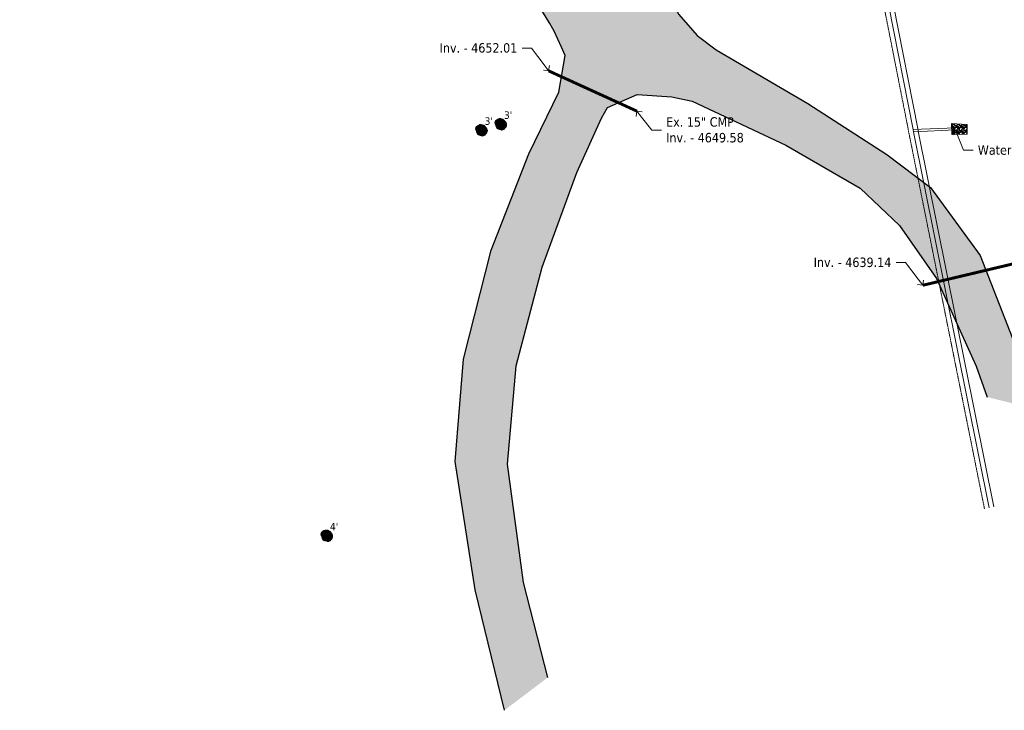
# Model space of a CAD drawing. Header units: feet. Extents: x 1134441 to 1136481, y 647925 to 649487.
# Tile 1 of 13: x 1134448 to 1134865, y 647925 to 648217. Entities that reach past the tile are written whole.
import ezdxf
from ezdxf import colors
from ezdxf.entities.mleader import LeaderData, LeaderLine
from ezdxf.math import Vec2, Vec3

# ---------------------------------------------------------------- set-up
doc = ezdxf.new("R2010")
doc.units = ezdxf.units.FT
doc.header["$LTSCALE"] = 0.75
doc.header["$MEASUREMENT"] = 0
doc.linetypes.add('HIDDEN2', pattern=[0.1875, 0.125, -0.0625])
doc.linetypes.add('PHANTOM2', pattern=[1.25, 0.625, -0.125, 0.125, -0.125, 0.125, -0.125])
for name, color, linetype, lineweight in [('V-PVMT-ASPH', 41, 'Continuous', 25), ('V-PVMT-HTCH-ASPH', 9, 'Continuous', 13), ('V-SITE-ROCK', 144, 'Continuous', 18)]:
    doc.layers.add(name, color=color, linetype=linetype, lineweight=lineweight)
for name, color, linetype, lineweight, true_color in [('V-UTIL-STRM-LINE', 1, 'HIDDEN2', 15, 0xff0000), ('V-UTIL-STRM-STRC-TEXT', 1, 'Continuous', 20, 0xff0000), ('V-UTIL-WATR-LINE', 5, 'W_LINE', 15, 0x0000ff), ('V-WATR-TEXT', 5, 'Continuous', 20, 0x0000ff)]:
    doc.layers.add(name, color=color, linetype=linetype, lineweight=lineweight, true_color=true_color)
doc.styles.add('SEI Annotative', font='tahoma.ttf', dxfattribs={"height": 0.1})
doc.styles.add('SEI-Dim & Leader', font='tahoma.ttf')
doc.linetypes.add('W_LINE', pattern='A,0.15,-0.15,0.15,-0.15,0.15,-0.15,0.15,-0.15,0.15,-0.15,["W",SEI-Dim & Leader,S=0.08,R=0,X=-0.025,Y=-0.05],-0.15', length=1.65)

# ---------------------------------------------------------------- blocks, each defined once
blk = doc.blocks.new('_Open90')
at = {"color": 0, "linetype": 'ByBlock', "lineweight": -2}
for p, q in [((0, 0), (-1, 0)), ((-0.5, 0.5), (0, 0)), ((0, 0), (-0.5, -0.5))]:
    blk.add_line(p, q, dxfattribs=at)

msp = doc.modelspace()

# ---------------------------------------------------------------- hatches: boundary and pattern name
at = {"layer": 'V-PVMT-HTCH-ASPH', "transparency": 33554483}
h = msp.add_hatch(color=256, dxfattribs=at)
h.dxf.hatch_style = 1
h.paths.add_polyline_path([(1134734.895, 648210.6509999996), (1134727.112, 648219.568), (1134722.018, 648228.9070000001), (1134722.248, 648239.0589999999), (1134728.176, 648255.7000000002), (1134735.011, 648281.659), (1134740.591, 648331.4730000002), (1134738.56, 648359.0389999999), (1134728.26, 648395.5240000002), (1134716.817, 648435.2779999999), (1134719.073, 648456.4610000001), (1134739.308, 648493.4440000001), (1134768.632, 648523.0609999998), (1134806.595, 648556.0430000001), (1134846.377, 648585.5720000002), (1134882.618, 648612.0529999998), (1134913.498, 648651.1439999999), (1134937.521, 648694.2689999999), (1134959.491, 648736.2739999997), (1134978.544, 648777.7579999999), (1134996.663, 648818.3730000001), (1135017.225, 648859.7709999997), (1135036.231, 648904.3329999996), (1135054.039, 648947.9960000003), (1135071.155, 648989.7429999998), (1135088.834, 649035.9730000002), (1135107.038, 649078.0559999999), (1135111.950999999, 649112.435), (1135111.299000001, 649146.3479999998), (1135096.392, 649171.2000000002), (1135074.561, 649191.043), (1135034.217, 649217.915), (1134995.887, 649242.9359999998), (1134952.783, 649270.4580000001), (1134916.617000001, 649281.8169999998), (1134883.295, 649286.0240000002), (1134856.596, 649281.0779999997), (1134834.055, 649271.023), (1134795.533, 649244.798), (1134761.119, 649212.2630000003), (1134727.202, 649179.895), (1134692.663, 649145.9780000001), (1134658.754, 649108.6459999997), (1134636.194, 649076.8679999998), (1134610.221, 649042.8489999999), (1134587.09, 648997.2650000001), (1134567.692, 648955.0320000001), (1134557.27, 648908.2939999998), (1134547.325999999, 648867.1320000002), (1134544.253999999, 648853.7259999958), (1134543.597, 648850.1579999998), (1134543.788, 648849.9640000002), (1134540.670608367, 648837.8522184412), (1134538.068036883, 648825.6194752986), (1134536.986591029, 648818.5374968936), (1134536.431, 648811.395), (1134535.854269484, 648792.7814048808), (1134535.615, 648773.037), (1134535.814974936, 648765.4288633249), (1134536.459335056, 648757.8454252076), (1134538.133213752, 648745.1822317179), (1134540.247, 648732.585), (1134507.04, 648728.552), (1134507.449, 648717.8020000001), (1134501.975, 648716.8399999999), (1134498.723999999, 648714.4989999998), (1134488.642, 648710.0529999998), (1134474.749, 648701.716), (1134467.637, 648695.2290000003), (1134454.652, 648685.4649999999), (1134449.142, 648678.034), (1134448.066, 648670.2519999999), (1134451.484, 648664.983), (1134462.798, 648667.3629999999), (1134472.393999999, 648673.534), (1134480.429, 648671.452), (1134489.128, 648668.4869999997), (1134497.522, 648667.4219999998), (1134507.255, 648667.2220000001), (1134515.793735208, 648667.0465405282), (1134514.211956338, 648677.4828424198), (1134506.067250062, 648673.5595643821), (1134502.177216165, 648672.235295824), (1134497.313693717, 648671.1218309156), (1134492.390674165, 648671.3259249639), (1134486.285516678, 648673.1637658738), (1134480.181385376, 648675.4921176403), (1134475.486195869, 648678.5636320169), (1134470.964131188, 648682.9392147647), (1134469.590310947, 648687.0875405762), (1134470.093929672, 648690.5347249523), (1134472.170072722, 648693.68772901), (1134475.163246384, 648696.682328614), (1134477.554, 648698.773), (1134481.221248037, 648701.6233311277), (1134486.281558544, 648705.1762965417), (1134489.841, 648706.9620000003), (1134493.659758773, 648708.2999941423), (1134501.19171134, 648709.7739087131), (1134506.984, 648708.6969999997), (1134509.814999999, 648708.656), (1134511.472999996, 648695.554000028), (1134517.913, 648653.064), (1134530.070000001, 648649.0399999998), (1134537.146, 648644.9750000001), (1134547.5, 648640.9499999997), (1134550.755355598, 648639.994093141), (1134555.180970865, 648637.0071216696), (1134556.419, 648633.4019999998), (1134559.544, 648615.8489999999), (1134567.379, 648575.5239999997), (1134572.941, 648547.5929999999), (1134571.694, 648545.1719999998), (1134568.334, 648545.682), (1134553.843, 648548.435), (1134538.301, 648550.8089999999), (1134544.112, 648520.1140000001), (1134547.621, 648505.7039999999), (1134549.749306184, 648501.1861663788), (1134551.052406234, 648494.3636846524), (1134551.358, 648490.4309999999), (1134551.200322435, 648487.1983866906), (1134550.654747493, 648484.0082457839), (1134549.506663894, 648479.9539336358), (1134547.989, 648476.023), (1134544.876282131, 648469.9036357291), (1134541.710905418, 648465.404457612), (1134536.813467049, 648461.3155805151), (1134535.098, 648459.548), (1134532.480942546, 648456.1102692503), (1134531.016, 648453.389), (1134530.435971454, 648451.033582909), (1134530.578, 648447.9610000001), (1134530.976753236, 648446.4336426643), (1134531.620882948, 648444.992489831), (1134532.405908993, 648443.8353705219), (1134533.392, 648442.844), (1134535.276383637, 648441.6352064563), (1134538.048, 648440.6179999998), (1134541.220908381, 648440.188483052), (1134543.833000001, 648440.551), (1134544.946472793, 648441.0192387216), (1134545.929967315, 648441.7205287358), (1134547.039989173, 648442.8922349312), (1134547.943, 648444.23), (1134548.597892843, 648445.6985651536), (1134548.973096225, 648447.2621477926), (1134549.082462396, 648449.0497171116), (1134548.897, 648450.8310000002), (1134548.427246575, 648452.2966794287), (1134547.612116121, 648453.6022240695), (1134545.091432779, 648456.0205465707), (1134544.37572719, 648459.5822644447), (1134545.181813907, 648461.5018094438), (1134547.526000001, 648466.656), (1134550.118718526, 648472.0746408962), (1134553.827, 648479.7400000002), (1134554.673246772, 648481.9738128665), (1134555.161383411, 648484.3121405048), (1134555.575149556, 648488.9950459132), (1134555.618, 648493.696), (1134556.904, 648501.9199999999), (1134587.160152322, 648496.2511467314), (1134590.850426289, 648493.7984973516), (1134592.425, 648491.3870000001), (1134597.594, 648482.78), (1134605.686, 648468.4709999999, 0.09668440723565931), (1134655.470999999, 648422.6080000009), (1134689.73, 648404.9709999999), (1134696.149338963, 648398.3766053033, -0.2178928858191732), (1134718.527935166, 648335.6857125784), (1134714.448, 648288.4780000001), (1134707.611, 648262.872), (1134702.600218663, 648250.0607439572, -0.5949137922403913), (1134676.537, 648244.816), (1134668.279, 648256.0350000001), (1134666.941453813, 648263.0434197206), (1134683.547999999, 648272.5870000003), (1134684.193, 648273.8249999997), (1134680.545, 648280.9100000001), (1134668.747, 648302.355), (1134656.09, 648325.682), (1134647.136, 648342.7620000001), (1134645.665999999, 648343.8629999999), (1134628.888, 648334.787), (1134602.558, 648320.4610000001), (1134586.976, 648311.801), (1134591.653, 648303.3569999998), (1134611.418, 648265.9589999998), (1134624.847, 648241.7949999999), (1134633.882999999, 648246.4529999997), (1134642.885, 648248.98, -0.1417062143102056), (1134679.004, 648202.214), (1134676.385, 648186.6409999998), (1134663.611, 648160.466), (1134647.654999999, 648119.6749999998), (1134636.030999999, 648073.517), (1134632.452, 648030.0660000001), (1134641.003, 647975.6869999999), (1134653.314999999, 647924.656), (1134671.767, 647938.631), (1134661.365, 647978.8769999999), (1134654.64, 648028.9890000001), (1134658.324, 648070.6490000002), (1134669.301, 648112.4790000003), (1134683.956, 648152.5800000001), (1134694.367000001, 648175.6740000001), (1134696.981, 648180.108), (1134709.513, 648185.696), (1134724.142999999, 648184.6859999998), (1134732.878, 648182.7689999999), (1134772.427, 648164.2510000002), (1134803.909, 648145.9079999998), (1134820.558, 648130.0690000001), (1134836.305, 648107.6809999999), (1134853.109, 648070.4499999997), (1134857.767, 648057.4479999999), (1134879.185000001, 648052.0120000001), (1134869.618, 648079.3569999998), (1134854.823, 648117.4649999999), (1134833.748, 648146.244), (1134815.223, 648160.1869999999), (1134781.822, 648181.915), (1134743.005, 648204.661)])
h.paths.add_polyline_path([(1134684.538, 648435.2489999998), (1134660.276, 648435.094), (1134630.903151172, 648457.3682325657), (1134624.279, 648464.7209999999), (1134616.757, 648475.4979999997), (1134609.659162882, 648487.0325647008), (1134603.249, 648498.963), (1134591.751, 648526.6629999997), (1134584.58, 648549.3169999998), (1134579.313, 648578.5150000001), (1134568.325999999, 648635.892), (1134561.593, 648678.7310000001), (1134555.288000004, 648714.8619999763), (1134553.058, 648728.551), (1134550.742441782, 648741.1201033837), (1134548.948169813, 648753.7741445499), (1134548.007037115, 648763.7697386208), (1134547.593, 648773.801), (1134547.493847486, 648797.4066217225), (1134548.821146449, 648801.0899023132), (1134550.495999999, 648802.5149999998), (1134556.919, 648805.4139999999), (1134562.947096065, 648808.2635816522), (1134569.132857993, 648810.7524382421), (1134575.355075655, 648812.8351738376), (1134581.691, 648814.5410000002), (1134585.277573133, 648815.3645123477), (1134589.12899851, 648811.4984071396, 0.08007607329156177), (1134591.492243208, 648809.3666843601), (1134602.37618887, 648802.3268988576, 0.3574516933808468), (1134614.974244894, 648803.749807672), (1134620.16752813, 648809.0870256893, -0.1127130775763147), (1134623.904582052, 648811.5066153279, 0.8808980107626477), (1134620.332594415, 648827.211972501, -0.2103036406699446), (1134612.679147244, 648829.7262427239), (1134605.534, 648836.146), (1134591.184708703, 648845.5042798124), (1134594.738, 648863.6529999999), (1134576.852, 648858.625), (1134561.156048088, 648853.9872615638, -0.5777278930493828), (1134557.390124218, 648857.5699237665), (1134569.165, 648906.227), (1134583.714, 648948.5189999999), (1134603.081999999, 648991.932), (1134624.409, 649032.8169999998), (1134645.648, 649070.0619999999), (1134668.308, 649101.1380000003), (1134700.861, 649137.4380000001), (1134736.142999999, 649171.2599999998), (1134769.905, 649204.0919999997), (1134802.121, 649234.7689999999), (1134839.593, 649260.3649999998), (1134859.89, 649269.486), (1134884.931, 649274.3319999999), (1134913.790999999, 649270.2609999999), (1134943.997, 649256.0899999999), (1134987.671, 649231.4069999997), (1135026.68, 649208.1739999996), (1135066.898, 649181.5130000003), (1135088.605, 649162.1979999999), (1135100.673, 649141.5439999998), (1135100.5, 649115.2929999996), (1135095.249, 649083.2009999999), (1135078.139, 649039.216), (1135061.037, 648995.139), (1135043.38, 648952.787), (1135024.328, 648908.4010000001), (1135004.885, 648865.3819999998), (1134986.015, 648823.0860000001), (1134968.11, 648783.233), (1134949.46, 648742.307), (1134927.439999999, 648700.452), (1134903.339, 648657.756), (1134874.885, 648621.2589999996), (1134839.298, 648595.4440000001), (1134796.247, 648568.4359999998), (1134757.017, 648544.0249999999), (1134721.619, 648507.4079999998), (1134706.280999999, 648460.1660000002), (1134696.603, 648443.4469999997)], flags=16)
h.paths.add_polyline_path([(1134604.654476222, 648805.8223054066), (1134595.351, 648811.2449999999), (1134586.320643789, 648818.4267525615, -0.304796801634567), (1134584.971183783, 648822.6800139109), (1134587.045501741, 648829.774043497), (1134588.709292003, 648835.4640956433, -0.4830879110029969), (1134594.51443255, 648837.8250551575), (1134604.719890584, 648832.0657475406, -0.2249957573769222), (1134609.657971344, 648825.066114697), (1134612.098747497, 648810.9967161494, -0.6375507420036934)], flags=16)
h.paths.add_polyline_path([(1134973.494, 648968.4610000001), (1134966.973, 648976.0019999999), (1134968.289, 648984.551), (1134973.363, 648988.0430000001), (1134979.127, 648988.0460000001), (1134985.746, 648984.1689999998), (1134989.51, 648981.1229999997), (1135001.188, 648984.1329999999), (1135021.046506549, 648993.9202993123), (1135022.363, 648997.7909999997), (1135033.956, 649031.409), (1135040.21293883, 649049.0315975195), (1135034.419, 649058.5800000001), (1135014.631, 649069.7290000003), (1134999.496, 649069.7599999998), (1134997.62, 649069.0460000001), (1134996.392, 649063.2549999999), (1134994.341, 649058.2259999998), (1134988.539, 649053.9199999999), (1134980.040999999, 649054.9890000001), (1134974.306, 649061.3839999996), (1134975.310000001, 649067.7409999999), (1134981.248, 649073.1509999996), (1134988.450999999, 649075.1669999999), (1134998.674000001, 649074.8289999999), (1135015.05, 649073.6979999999), (1135023.903, 649070.1200000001), (1135033.949, 649063.6869999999), (1135044.710703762, 649061.6995016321), (1135033.956, 649031.409), (1135022.363, 648997.7909999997), (1135009.415889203, 648959.7244295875), (1135010.456999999, 648959.895), (1135009.696, 648960.548), (1135017.828550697, 648984.458995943), (1135007.253, 648984.0149999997), (1134991.972, 648977.8300000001), (1134982.681, 648969.8560000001)], flags=0)
h.paths.add_polyline_path([(1134795.223999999, 649096.7759999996), (1134786.08, 649102.3229999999), (1134786.038, 649111.3710000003), (1134793.437, 649121.2199999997), (1134792.882, 649126.483), (1134781.882, 649137.5439999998), (1134771.092, 649143.5759999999), (1134758.891075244, 649145.7632922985), (1134773.547, 649159.4610000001), (1134786.618, 649171.3799999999), (1134801.182904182, 649185.6838577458), (1134805.455, 649175.9640000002), (1134812.363, 649170.6140000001), (1134822.122, 649164.8139999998), (1134826.939, 649167.122), (1134832.046, 649168.3649999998), (1134838.573, 649166.0929999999), (1134843.036, 649157.0559999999), (1134837.834, 649149.2930000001), (1134829.776000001, 649149.5720000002), (1134820.221, 649159.7489999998), (1134804.259, 649171.466), (1134797.104, 649172.9869999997), (1134787.071622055, 649171.7936425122), (1134773.547, 649159.4610000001), (1134770.683167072, 649156.7844069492), (1134774.13, 649149.548), (1134780.393999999, 649143.5550000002), (1134794.412, 649131.554), (1134804.18, 649120.744), (1134807.99, 649107.574), (1134802.731, 649099.9219999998)], flags=0)
at = {"layer": 'V-SITE-ROCK', "transparency": 33554483}
h = msp.add_hatch(color=256, dxfattribs=at)
h.dxf.hatch_style = 1
edge = h.paths.add_edge_path()
edge.add_arc((1134651.529132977, 648173.1679052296), 2.292974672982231, 31.605782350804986, 141.6057822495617, ccw=False)
edge.add_arc((1134652.432383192, 648172.8705805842), 1.829951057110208, -54.999999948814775, 54.999999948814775, ccw=False)
edge.add_arc((1134652.364353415, 648171.75954859), 1.183072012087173, 230.8562352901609, 340.8562351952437, ccw=False)
edge.add_arc((1134651.363482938, 648172.48572688), 1.663241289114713, 168.7854345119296, 278.78543441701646, ccw=False)
edge.add_arc((1134650.356164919, 648173.7006001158), 1.088198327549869, 125.0000000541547, 234.9999999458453, ccw=False)
h = msp.add_hatch(color=256, dxfattribs=at)
h.dxf.hatch_style = 1
edge = h.paths.add_edge_path()
edge.add_arc((1134643.358132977, 648170.6299052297), 2.292974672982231, 31.605782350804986, 141.6057822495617, ccw=False)
edge.add_arc((1134644.261383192, 648170.3325805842), 1.829951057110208, -54.999999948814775, 54.999999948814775, ccw=False)
edge.add_arc((1134644.193353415, 648169.2215485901), 1.183072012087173, 230.8562352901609, 340.8562351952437, ccw=False)
edge.add_arc((1134643.192482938, 648169.9477268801), 1.663241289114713, 168.7854345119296, 278.78543441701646, ccw=False)
edge.add_arc((1134642.185164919, 648171.1626001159), 1.088198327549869, 125.0000000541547, 234.9999999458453, ccw=False)
at = {"layer": 'V-SITE-ROCK', "transparency": 33554559}
h = msp.add_hatch(dxfattribs=at)
h.set_pattern_fill('GRAVEL', color=256, scale=2)
h.set_pattern_definition([(228.012787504, (1.44, 2), (-16.00000000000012, -18.00000000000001), [0.269072, -26.6381760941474]), (184.969740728, (1.26, 1.8), (23.99999999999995, 2.00000000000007), [0.461736, -45.71184952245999]), (132.510447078, (0.8, 1.76), (20.00000000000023, -21.99999999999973), [0.325576, -32.2320651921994]), (267.273689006, (0.02, 1.26), (2.000000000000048, 40.00000000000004), [0.420476, -41.627116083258]), (292.833654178, (0, 0.84), (-9.999999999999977, 24.00000000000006), [0.41231, -40.8187462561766]), (357.273689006, (0.16, 0.46), (-40.00000000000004, 2.000000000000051), [0.420476, -41.627116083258]), (37.6942404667, (0.58, 0.44), (-26, -19.99999999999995), [0.5560579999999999, -55.049697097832]), (72.2553283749, (1.02, 0.78), (14.00000000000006, 44.00000000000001), [0.5249759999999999, -51.97264299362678]), (121.429565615, (1.18, 1.28), (-16.00000000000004, 25.99999999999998), [0.4219, -41.768146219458]), (175.236358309, (0.96, 1.64), (21.99999999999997, -2.000000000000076), [0.481664, -23.6015251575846]), (222.397437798, (0.48, 1.68), (-23.99999999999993, -21.99999999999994), [0.622896, -61.6667500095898]), (138.814074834, (2, 1.24), (-14.00000000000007, 12), [0.212602, -21.0476896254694]), (171.46923439, (1.84, 1.38), (26, -3.99999999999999), [0.404474, -40.043022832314]), (225, (1.44, 1.44), (-2.220446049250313e-16, -1.999999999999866), [0.282842, -2.5455851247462]), (203.198590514, (1.3, 1.68), (9.999999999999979, 3.999999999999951), [0.152316, -15.0792302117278]), (291.801409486, (1.16, 1.62), (-1.999999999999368, 6.000000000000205), [0.215406, -10.554923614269]), (30.96375653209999, (1.24, 1.42), (6.000000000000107, 3.999999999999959), [0.349858, -11.3120457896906]), (161.565051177, (1.54, 1.6), (4.000000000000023, -1.999999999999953), [0.252982, -6.071573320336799]), (16.389540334, (0, 1.62), (19.99999999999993, 6.000000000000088), [0.3544, -35.0856902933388]), (70.3461759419, (0.34, 1.72), (-8.00000000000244, -22.00000000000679), [0.297322, -29.434815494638]), (293.198590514, (1.54, 2), (-3.999999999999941, 9.999999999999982), [0.30463, -14.9269162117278]), (343.610459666, (1.66, 1.72), (-19.99999999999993, 6.000000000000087), [0.3543999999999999, -35.08569029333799]), (339.44395478, (0, 0.38), (-10.00000000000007, 4.000000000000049), [0.34176, -16.746247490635]), (294.775140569, (0.32, 0.26), (-10.00000000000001, 22), [0.286356, -28.349286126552]), (66.8014094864, (1.56, 0), (3.999999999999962, 9.99999999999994), [0.30463, -14.9269162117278]), (17.3540246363, (1.68, 0.28), (-25.99999999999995, -7.999999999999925), [0.335262, -33.19084722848]), (69.44395478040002, (0.58, 0), (-4.000000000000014, -9.99999999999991), [0.17088, -16.917127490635]), (101.309932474, (1.44, 0), (-1.999999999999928, 8.000000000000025), [0.10198, -10.0960590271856]), (165.963756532, (1.42, 0.1), (5.999999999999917, -2.000000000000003), [0.41231, -7.8339012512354]), (186.009005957, (1.02, 0.2), (20.00000000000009, 1.999999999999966), [0.3821, -37.8278463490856]), (303.690067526, (1.24, 1.24), (-1.999999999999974, 3.999999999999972), [0.2884439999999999, -6.922658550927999]), (353.157226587, (1.4, 1), (34.00000000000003, -4.000000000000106), [0.503588, -49.8551252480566]), (60.9453959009, (1.9, 0.94), (-7.999999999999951, -13.99999999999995), [0.205912, -20.385348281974]), (90, (2, 1.12), (-2, 2), [0.12, -1.88]), (120.256437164, (0.98, 0.26), (8.000000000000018, -14.00000000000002), [0.277848, -27.5070399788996]), (48.01278750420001, (0.84, 0.5), (16, 17.99999999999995), [0.538144, -26.3691040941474]), (0, (1.2, 0.9), (2, 2), [0.52, -1.48]), (325.3048464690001, (1.72, 0.9), (20.00000000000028, -13.99999999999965), [0.316228, -31.306548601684]), (254.054604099, (1.98, 0.72), (-2.000000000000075, -8.000000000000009), [0.291204, -14.269015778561]), (207.645975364, (1.9, 0.44), (-37.9999999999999, -20.0000000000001), [0.47413, -46.93894836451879]), (175.42607874, (1.48, 0.22), (-25.99999999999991, 2.000000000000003), [0.501598, -49.6581468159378])])
h.paths.add_polyline_path([(1134842.717, 648168.704), (1134849.203, 648168.8029999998), (1134849.242, 648172.879), (1134842.649, 648173.358)])
at = {"layer": 'V-SITE-ROCK', "transparency": 33554483}
h = msp.add_hatch(color=256, dxfattribs=at)
h.dxf.hatch_style = 1
edge = h.paths.add_edge_path()
edge.add_arc((1134577.857132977, 647998.7629052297), 2.292974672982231, 31.605782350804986, 141.6057822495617, ccw=False)
edge.add_arc((1134578.760383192, 647998.4655805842), 1.829951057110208, -54.999999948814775, 54.999999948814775, ccw=False)
edge.add_arc((1134578.692353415, 647997.3545485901), 1.183072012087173, 230.8562352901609, 340.8562351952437, ccw=False)
edge.add_arc((1134577.691482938, 647998.0807268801), 1.663241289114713, 168.7854345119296, 278.78543441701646, ccw=False)
edge.add_arc((1134576.684164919, 647999.2956001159), 1.088198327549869, 125.0000000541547, 234.9999999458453, ccw=False)

# ---------------------------------------------------------------- linework, layer by layer
at = {"layer": 'V-PVMT-ASPH', "flags": 128}
for points in [[(1134768.632, 648523.0609999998), (1134739.308, 648493.4440000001), (1134719.073, 648456.4610000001), (1134716.817, 648435.2779999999), (1134728.26, 648395.5240000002), (1134738.56, 648359.0389999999), (1134740.591, 648331.4730000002), (1134735.011, 648281.659), (1134728.176, 648255.7000000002), (1134722.248, 648239.0589999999), (1134722.018, 648228.9070000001), (1134727.112, 648219.568), (1134734.895, 648210.6509999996), (1134743.005, 648204.661), (1134781.822, 648181.915), (1134815.223, 648160.1869999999), (1134833.748, 648146.244), (1134854.823, 648117.4649999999), (1134869.618, 648079.3569999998), (1134879.185000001, 648052.0120000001)], [(1134671.767, 647938.631), (1134661.365, 647978.8769999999), (1134654.64, 648028.9890000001), (1134658.324, 648070.6490000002), (1134669.301, 648112.4790000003), (1134683.956, 648152.5800000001), (1134694.367000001, 648175.6740000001), (1134696.981, 648180.108), (1134709.513, 648185.696), (1134724.142999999, 648184.6859999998), (1134732.878, 648182.7689999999), (1134772.427, 648164.2510000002), (1134803.909, 648145.9079999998), (1134820.558, 648130.0690000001), (1134836.305, 648107.6809999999), (1134853.109, 648070.4499999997), (1134857.767, 648057.4479999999)]]:
    msp.add_lwpolyline(points, dxfattribs=at)
msp.add_lwpolyline([(1134653.314999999, 647924.656), (1134641.003, 647975.6869999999), (1134632.452, 648030.0660000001), (1134636.030999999, 648073.517), (1134647.654999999, 648119.6749999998), (1134663.611, 648160.466), (1134676.385, 648186.6409999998), (1134679.004, 648202.214, 0.1417062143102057), (1134642.885, 648248.98)], format="xyb", dxfattribs=at)
at = {"layer": 'V-SITE-ROCK', "flags": 128}
for points in [[(1134649.732, 648174.5919999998, -0.52056705), (1134653.482, 648174.3695887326, -0.52056705), (1134653.482, 648171.3715724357, -0.52056705), (1134651.617517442, 648170.8419999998, -0.52056705), (1134649.732, 648172.8092002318, -0.52056705)], [(1134641.561, 648172.0539999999, -0.52056705), (1134645.311, 648171.8315887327, -0.52056705), (1134645.311, 648168.8335724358, -0.52056705), (1134643.446517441, 648168.3039999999, -0.52056705), (1134641.561, 648170.2712002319, -0.52056705)], [(1134576.06, 648000.1869999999, -0.52056705), (1134579.81, 647999.9645887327, -0.52056705), (1134579.81, 647996.9665724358, -0.52056705), (1134577.945517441, 647996.4369999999, -0.52056705), (1134576.06, 647998.4042002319, -0.52056705)]]:
    msp.add_lwpolyline(points, format="xyb", close=True, dxfattribs=at)
msp.add_lwpolyline([(1134842.717, 648168.704), (1134849.203, 648168.8029999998), (1134849.242, 648172.879), (1134842.649, 648173.358)], close=True, dxfattribs=at)
at = {"layer": 'V-UTIL-STRM-LINE', "const_width": 1.25, "flags": 128}
for points in [[(1134709.439, 648178.598), (1134672.053, 648195.671)], [(1134875.633, 648115.526), (1134830.442, 648104.7960000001)]]:
    msp.add_lwpolyline(points, dxfattribs=at)
at = {"layer": 'V-UTIL-WATR-LINE', "linetype": 'PHANTOM2', "ltscale": 0.75, "flags": 128}
msp.add_lwpolyline([(1134856.596804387, 648010.0958850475), (1134824.586161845, 648169.4010616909), (1134824.397491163, 648170.4507932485), (1134715.215787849, 648724.6782185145), (1134627.692539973, 649042.7114006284), (1134623.097313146, 649060.4911384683), (1134614.185837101, 649111.8569618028), (1134603.321415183, 649126.0128183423)], dxfattribs=at)
at = {"layer": 'V-UTIL-WATR-LINE', "flags": 128}
for points in [[(1134858.557610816, 648010.4898877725), (1134826.551, 648169.775), (1134826.363, 648170.821), (1134717.163755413, 648725.1374681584), (1134629.625, 649043.227), (1134625.054, 649060.913), (1134616.072228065, 649112.68400944), (1134604.908, 649127.2305)], [(1134860.518417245, 648010.8838904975), (1134828.515838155, 648170.1489383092), (1134828.328508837, 648171.1912067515), (1134719.111722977, 648725.5967178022), (1134719.100313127, 648725.6381777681)], [(1134826.363, 648170.821), (1134844.312, 648171.574)], [(1134826.551, 648169.775), (1134844.195, 648170.696)]]:
    msp.add_lwpolyline(points, dxfattribs=at)

# ---------------------------------------------------------------- texts
at = {"layer": 'V-SITE-ROCK', "style": 'SEI Annotative'}
for s, p in [("3'", (1134653.135731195, 648175.3247688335)), ("3'", (1134644.964731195, 648172.7867688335)), ("4'", (1134579.463731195, 648000.9197688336))]:
    msp.add_text(s, height=3.2, dxfattribs=at).set_placement(p)

# ---------------------------------------------------------------- leaders
at = {"layer": 'V-UTIL-STRM-STRC-TEXT'}
ml = msp.add_multileader_mtext('Standard', dxfattribs=at)
ml.set_content('Inv. - 4652.01', color=256, style='SEI-Dim & Leader')
ml.set_leader_properties(color=256, linetype='ByLayer', lineweight=-1)
ml.set_arrow_properties(name='OPEN90')
ml.build(insert=Vec2(0, 0))
ml.multileader.update_dxf_attribs({"text_left_attachment_type": 2, "text_right_attachment_type": 2, "dogleg_length": 0.1, "arrow_head_size": 3.2, "scale": 40})
ctx = ml.context
ctx.base_point, ctx.scale, ctx.arrow_head_size, ctx.plane_origin = Vec3(1134622.819653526, 648205.3328012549), 40, 3.2, Vec3(1134672.053, 648195.671)
ctx.left_attachment, ctx.right_attachment, ctx.text_align_type = 2, 2, 2
notes = []
notes.append((ctx, [(0, (1, 1, 0), (1134664.772642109, 648205.3328012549), (-1, 0), 4, [(0, [(1134672.053, 648195.671)], 0, [])])]))
ctx.mtext.insert, ctx.mtext.alignment, ctx.mtext.flow_direction = Vec3(1134658.772642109, 648207.4160786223), 3, 5
ml = msp.add_multileader_mtext('Standard', dxfattribs=at)
ml.set_content('Ex. 15" CMP\\PInv. - 4649.58', color=256, style='SEI-Dim & Leader')
ml.set_leader_properties(color=256, linetype='ByLayer', lineweight=-1)
ml.set_arrow_properties(name='OPEN90')
ml.build(insert=Vec2(0, 0))
ml.multileader.update_dxf_attribs({"text_left_attachment_type": 2, "text_right_attachment_type": 2, "dogleg_length": 0.1, "arrow_head_size": 3.2, "scale": 40})
ctx = ml.context
ctx.base_point, ctx.scale, ctx.arrow_head_size, ctx.plane_origin = Vec3(1134719.786636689, 648170.5712479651), 40, 3.2, Vec3(1134709.439, 648178.598)
ctx.left_attachment, ctx.right_attachment = 2, 2
notes.append((ctx, [(0, (1, 1, 0), (1134715.786636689, 648170.5712479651), (1, 0), 4, [(0, [(1134709.439, 648178.598)], 0, [])])]))
ctx.mtext.insert, ctx.mtext.flow_direction = Vec3(1134721.786636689, 648176.0321837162), 5
ml = msp.add_multileader_mtext('Standard', dxfattribs=at)
ml.set_content('Inv. - 4639.14', color=256, style='SEI-Dim & Leader')
ml.set_leader_properties(color=256, linetype='ByLayer', lineweight=-1)
ml.set_arrow_properties(name='OPEN90')
ml.build(insert=Vec2(0, 0))
ml.multileader.update_dxf_attribs({"text_left_attachment_type": 2, "text_right_attachment_type": 2, "dogleg_length": 0.1, "arrow_head_size": 3.2, "scale": 40})
ctx = ml.context
ctx.base_point, ctx.scale, ctx.arrow_head_size, ctx.plane_origin = Vec3(1134780.899721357, 648114.4578012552, -4640.117999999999), 40, 3.2, Vec3(1134830.442, 648104.7960000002, -4640.117999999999)
ctx.left_attachment, ctx.right_attachment, ctx.text_align_type = 2, 2, 2
notes.append((ctx, [(0, (1, 1, 0), (1134823.161642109, 648114.4578012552, -4640.117999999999), (-1, 0), 4, [(0, [(1134830.442, 648104.7960000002, -4640.117999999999)], 0, [])])]))
ctx.mtext.insert, ctx.mtext.alignment, ctx.mtext.flow_direction = Vec3(1134817.161642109, 648116.5410786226, -4640.117999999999), 3, 5
at = {"layer": 'V-WATR-TEXT'}
ml = msp.add_multileader_mtext('Standard', dxfattribs=at)
ml.set_content('Water Line Drain', color=256, style='SEI-Dim & Leader')
ml.set_leader_properties(color=256, linetype='ByLayer', lineweight=-1)
ml.set_arrow_properties(name='OPEN90')
ml.build(insert=Vec2(0, 0))
ml.multileader.update_dxf_attribs({"text_left_attachment_type": 2, "text_right_attachment_type": 2, "dogleg_length": 0.1, "arrow_head_size": 3.2, "scale": 40})
ctx = ml.context
ctx.base_point, ctx.scale, ctx.arrow_head_size, ctx.plane_origin = Vec3(1134851.773666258, 648162.0709708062), 40, 3.2, Vec3(1134844.195, 648170.696)
ctx.left_attachment, ctx.right_attachment = 2, 2
notes.append((ctx, [(0, (1, 1, 0), (1134847.773666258, 648162.0709708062), (1, 0), 4, [(0, [(1134844.195, 648170.696)], 0, [])])]))
ctx.mtext.insert, ctx.mtext.flow_direction = Vec3(1134853.773666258, 648164.1260413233), 5
for ctx, leaders in notes:
    for number, flags, end, landing, length, lines in leaders:
        leader = LeaderData()
        leader.index, (leader.has_last_leader_line, leader.has_dogleg_vector, leader.attachment_direction) = number, flags
        leader.last_leader_point, leader.dogleg_vector, leader.dogleg_length = Vec3(end), Vec3(landing), length
        for number, points, colour, breaks in lines:
            line = LeaderLine()
            line.index, line.vertices, line.color, line.breaks = number, Vec3.list(points), colors.encode_raw_color(colour), breaks
            leader.lines.append(line)
        ctx.leaders.append(leader)

doc.saveas('drawing.dxf')
